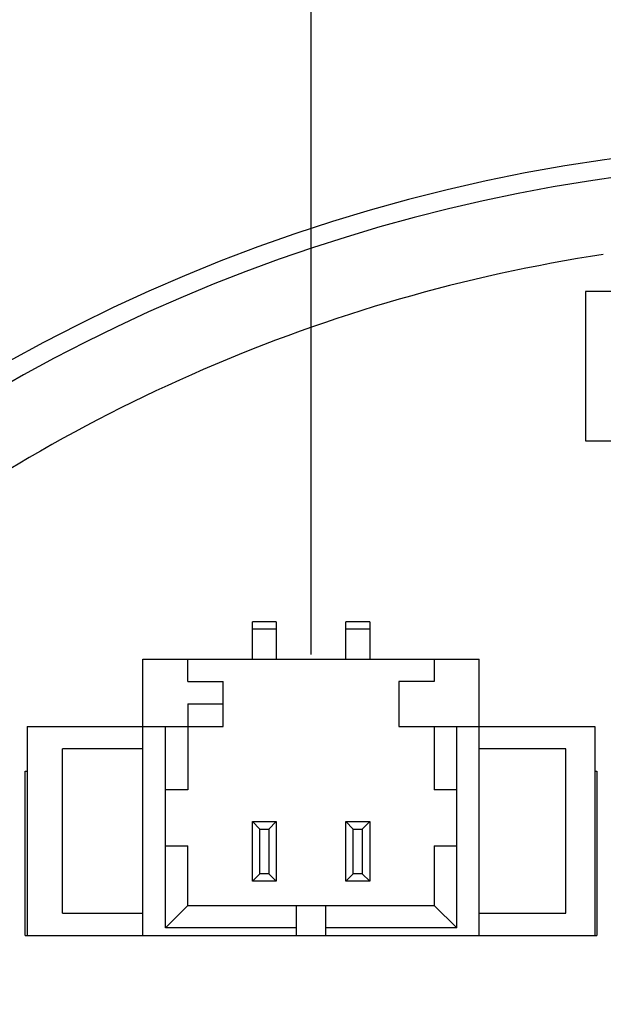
# Model space of a CAD drawing. Header units: inches. Extents: x 398 to 599, y 40 to 151.
# Tile 78 of 100: x 542.65 to 550.46, y 104.38 to 117.57. Entities that reach past the tile are written whole.
import ezdxf

# ---------------------------------------------------------------- set-up
doc = ezdxf.new("R2010")
doc.units = ezdxf.units.IN
doc.header["$LTSCALE"] = 1.21
doc.header["$MEASUREMENT"] = 0
doc.header["$PDMODE"] = 3
doc.header["$PDSIZE"] = 0.3125
doc.layers.get('0').update_dxf_attribs({"linetype": 'CONTINUOUS'})
doc.layers.get('Defpoints').update_dxf_attribs({"linetype": 'CONTINUOUS'})
doc.layers.add('DIM', color=3, linetype='CONTINUOUS')
doc.styles.get("Standard").update_dxf_attribs({"font": 'txt', "width": 0.8})
doc.dimstyles.get("Standard").update_dxf_attribs({"dimtxt": 0.15625, "dimasz": 0.1875, "dimexe": 0.125, "dimexo": 0.0625, "dimgap": 0.09, "dimtad": 0, "dimtih": 1, "dimtoh": 1, "dimzin": 4, "dimdsep": 46, "dimtxsty": 'Standard', "dimblk": '_FILLED', "dimblk1": '_FILLED', "dimblk2": '_FILLED', "dimcen": 0.09, "dimazin": 1, "dimtp": 0.01, "dimtm": 0.01, "dimtfac": 1, "dimtofl": 0, "dimtmove": 0, "dimatfit": 3, "dimldrblk": '_FILLED', "dimfxl": 1, "dimtolj": 1, "dimtzin": 4, "dimarcsym": 0})

# ---------------------------------------------------------------- blocks, each defined once
blk = doc.blocks.new('_FILLED')
at = {"color": 0, "linetype": 'ByBlock'}
blk.add_solid([(0, 0), (-1, 0.1667), (-1, -0.1667)], dxfattribs=at)
blk = doc.blocks.new('*D61')
at = {"layer": 'Defpoints', "color": 0}
for p in [(553.751, 124.046), (553.751, 117.256), (540.251, 108.425)]:
    blk.add_point(p, dxfattribs=at)
at = {"layer": 'DIM', "color": 0, "lineweight": -2}
for p, q in [((540.251, 108.488), (540.251, 124.171)), ((553.751, 117.319), (553.751, 124.171)), ((542.251, 124.046), (544.111, 124.046)), ((551.751, 124.046), (549.891, 124.046))]:
    blk.add_line(p, q, dxfattribs=at)
at = {"layer": 'DIM', "color": 0, "lineweight": -2, "xscale": 2, "yscale": 2, "zscale": 2, "rotation": 180}
blk.add_blockref('_FILLED', (540.251, 124.046), dxfattribs=at)
at = {"layer": 'DIM', "color": 0, "lineweight": -2, "xscale": 2, "yscale": 2, "zscale": 2}
blk.add_blockref('_FILLED', (553.751, 124.046), dxfattribs=at)
at = {"layer": 'DIM', "color": 0, "insert": (547.001, 124.046), "char_height": 2, "attachment_point": 5}
blk.add_mtext('\\A1;13.50', dxfattribs=at)
blk = doc.blocks.new('*D62')
at = {"layer": 'Defpoints', "color": 0}
for p in [(553.751, 119.295), (553.751, 115.925), (546.551, 109.005)]:
    blk.add_point(p, dxfattribs=at)
at = {"layer": 'DIM', "color": 0, "lineweight": -2}
for p, q in [((546.551, 109.068), (546.551, 119.42)), ((553.751, 115.988), (553.751, 119.42)), ((544.551, 119.295), (542.551, 119.295)), ((555.751, 119.295), (557.751, 119.295))]:
    blk.add_line(p, q, dxfattribs=at)
at = {"layer": 'DIM', "color": 0, "lineweight": -2, "xscale": 2, "yscale": 2, "zscale": 2}
blk.add_blockref('_FILLED', (546.551, 119.295), dxfattribs=at)
at = {"layer": 'DIM', "color": 0, "lineweight": -2, "xscale": 2, "yscale": 2, "zscale": 2, "rotation": 180}
blk.add_blockref('_FILLED', (553.751, 119.295), dxfattribs=at)
at = {"layer": 'DIM', "color": 0, "insert": (550.151, 119.295), "char_height": 2, "attachment_point": 5}
blk.add_mtext('\\A1;7.20', dxfattribs=at)
blk = doc.blocks.new('*D63')
at = {"layer": 'Defpoints', "color": 0}
for p in [(553.751, 119.42), (553.751, 117.704), (560.951, 109.005)]:
    blk.add_point(p, dxfattribs=at)
at = {"layer": 'DIM', "color": 0, "lineweight": -2}
for p, q in [((553.751, 117.766), (553.751, 119.545)), ((560.951, 109.068), (560.951, 119.545)), ((551.751, 119.42), (549.751, 119.42)), ((562.951, 119.42), (564.951, 119.42))]:
    blk.add_line(p, q, dxfattribs=at)
at = {"layer": 'DIM', "color": 0, "lineweight": -2, "xscale": 2, "yscale": 2, "zscale": 2}
blk.add_blockref('_FILLED', (553.751, 119.42), dxfattribs=at)
at = {"layer": 'DIM', "color": 0, "lineweight": -2, "xscale": 2, "yscale": 2, "zscale": 2, "rotation": 180}
blk.add_blockref('_FILLED', (560.951, 119.42), dxfattribs=at)
at = {"layer": 'DIM', "color": 0, "insert": (557.351, 119.42), "char_height": 2, "attachment_point": 5}
blk.add_mtext('\\A1;7.20', dxfattribs=at)
blk = doc.blocks.new('*D65')
at = {"layer": 'Defpoints', "color": 0}
for p in [(553.751, 127.736), (553.751, 117.256), (538.001, 104.425)]:
    blk.add_point(p, dxfattribs=at)
at = {"layer": 'DIM', "color": 0, "lineweight": -2}
for p, q in [((538.001, 104.488), (538.001, 127.861)), ((553.751, 117.319), (553.751, 127.861)), ((540.001, 127.736), (542.853, 127.736)), ((551.751, 127.736), (548.899, 127.736))]:
    blk.add_line(p, q, dxfattribs=at)
at = {"layer": 'DIM', "color": 0, "lineweight": -2, "xscale": 2, "yscale": 2, "zscale": 2, "rotation": 180}
blk.add_blockref('_FILLED', (538.001, 127.736), dxfattribs=at)
at = {"layer": 'DIM', "color": 0, "lineweight": -2, "xscale": 2, "yscale": 2, "zscale": 2}
blk.add_blockref('_FILLED', (553.751, 127.736), dxfattribs=at)
at = {"layer": 'DIM', "color": 0, "insert": (545.876, 127.736), "char_height": 2, "attachment_point": 5}
blk.add_mtext('\\A1;15.75', dxfattribs=at)

msp = doc.modelspace()

# ---------------------------------------------------------------- linework, layer by layer
at = {"color": 7, "linetype": 'Continuous'}
for p, q in [((550.223, 113.93), (550.223, 111.93)), ((556.583, 113.93), (550.223, 113.93)), ((550.223, 111.93), (556.583, 111.93)), ((545.766, 109.005), (545.766, 109.505)), ((546.086, 109.505), (545.766, 109.505)), ((546.086, 109.505), (546.086, 109.005)), ((547.016, 109.005), (547.016, 109.505)), ((547.336, 109.505), (547.016, 109.505)), ((547.336, 109.505), (547.336, 109.005)), ((546.086, 109.405), (545.766, 109.405)), ((547.336, 109.405), (547.016, 109.405)), ((544.301, 105.305), (544.301, 109.005)), ((544.301, 109.005), (548.801, 109.005)), ((544.901, 108.705), (544.901, 109.005)), ((548.201, 109.005), (548.201, 108.705)), ((548.801, 105.305), (548.801, 109.005)), ((544.901, 108.705), (545.376, 108.705)), ((545.376, 108.105), (545.376, 108.705)), ((547.726, 108.705), (547.726, 108.105)), ((548.201, 108.705), (547.726, 108.705)), ((544.901, 108.405), (544.901, 107.255)), ((544.901, 108.405), (545.376, 108.405)), ((542.751, 108.105), (542.751, 105.305)), ((542.751, 108.105), (545.376, 108.105)), ((544.601, 105.405), (544.601, 108.105)), ((547.726, 108.105), (550.351, 108.105)), ((548.201, 108.105), (548.201, 107.255)), ((548.501, 105.405), (548.501, 108.105)), ((550.351, 108.105), (550.351, 105.305)), ((543.226, 105.605), (543.226, 107.805)), ((544.301, 107.805), (543.226, 107.805)), ((549.962, 107.805), (548.801, 107.805)), ((549.962, 105.605), (549.962, 107.805)), ((542.726, 105.305), (542.726, 107.505)), ((542.726, 107.505), (542.751, 107.505)), ((550.351, 107.505), (550.376, 107.505)), ((550.376, 107.505), (550.376, 105.305)), ((544.901, 107.255), (544.601, 107.255)), ((548.501, 107.255), (548.201, 107.255)), ((545.766, 106.03), (545.766, 106.83)), ((545.866, 106.73), (545.766, 106.83)), ((545.766, 106.83), (546.086, 106.83)), ((545.986, 106.73), (546.086, 106.83)), ((546.086, 106.83), (546.086, 106.03)), ((547.016, 106.03), (547.016, 106.83)), ((547.116, 106.73), (547.016, 106.83)), ((547.016, 106.83), (547.336, 106.83)), ((547.236, 106.73), (547.336, 106.83)), ((547.336, 106.83), (547.336, 106.03)), ((545.866, 106.13), (545.866, 106.73)), ((545.866, 106.73), (545.986, 106.73)), ((545.986, 106.73), (545.986, 106.13)), ((547.116, 106.13), (547.116, 106.73)), ((547.116, 106.73), (547.236, 106.73)), ((547.236, 106.73), (547.236, 106.13)), ((544.601, 106.505), (544.901, 106.505)), ((544.901, 105.705), (544.901, 106.505)), ((548.201, 106.505), (548.201, 105.705)), ((548.201, 106.505), (548.501, 106.505)), ((545.866, 106.13), (545.766, 106.03)), ((546.086, 106.03), (545.766, 106.03)), ((545.986, 106.13), (545.866, 106.13)), ((545.986, 106.13), (546.086, 106.03)), ((547.116, 106.13), (547.016, 106.03)), ((547.336, 106.03), (547.016, 106.03)), ((547.236, 106.13), (547.116, 106.13)), ((547.236, 106.13), (547.336, 106.03)), ((544.601, 105.405), (544.901, 105.705)), ((544.901, 105.705), (548.201, 105.705)), ((546.351, 105.705), (546.351, 105.305)), ((546.751, 105.305), (546.751, 105.705)), ((548.201, 105.705), (548.501, 105.405)), ((543.226, 105.605), (544.301, 105.605)), ((548.801, 105.605), (549.962, 105.605)), ((546.351, 105.405), (544.601, 105.405)), ((548.501, 105.405), (546.751, 105.405)), ((542.726, 105.305), (550.376, 105.305))]:
    msp.add_line(p, q, dxfattribs=at)
for radius, start, end in [(23, 281.2259, 258.7753), (22.75, 294.4433, 241.1343), (21.75, 98.6955, 128.1289)]:
    msp.add_arc((553.751, 92.925), radius, start, end, dxfattribs=at)

# ---------------------------------------------------------------- dimensions: what is measured, and where the dimension line sits
at = {"layer": 'DIM'}
for base, p1, p2, picture, middle in [((553.751, 127.736), (538.001, 104.425), (553.751, 117.256), '*D65', (545.876, 127.736)), ((553.751, 124.046), (540.251, 108.425), (553.751, 117.256), '*D61', (547.001, 124.046)), ((553.751, 119.42), (560.951, 109.005), (553.751, 117.704), '*D63', (557.351, 119.42)), ((553.751, 119.295), (546.551, 109.005), (553.751, 115.925), '*D62', (550.151, 119.295))]:
    dim = msp.add_linear_dim(base=base, p1=p1, p2=p2, dimstyle='Standard', override={"dimtxt": 2, "dimasz": 2, "dimtih": 0, "dimtoh": 0, "dimzin": 0, "dimcen": 0.198, "dimadec": 0, "dimazin": 0, "dimtp": 0, "dimtm": 0, "dimtdec": 4, "dimtzin": 0}, dxfattribs=at)
    dim.commit()
    dim.dimension.update_dxf_attribs({"geometry": picture, "text_midpoint": middle})

doc.saveas('drawing.dxf')
